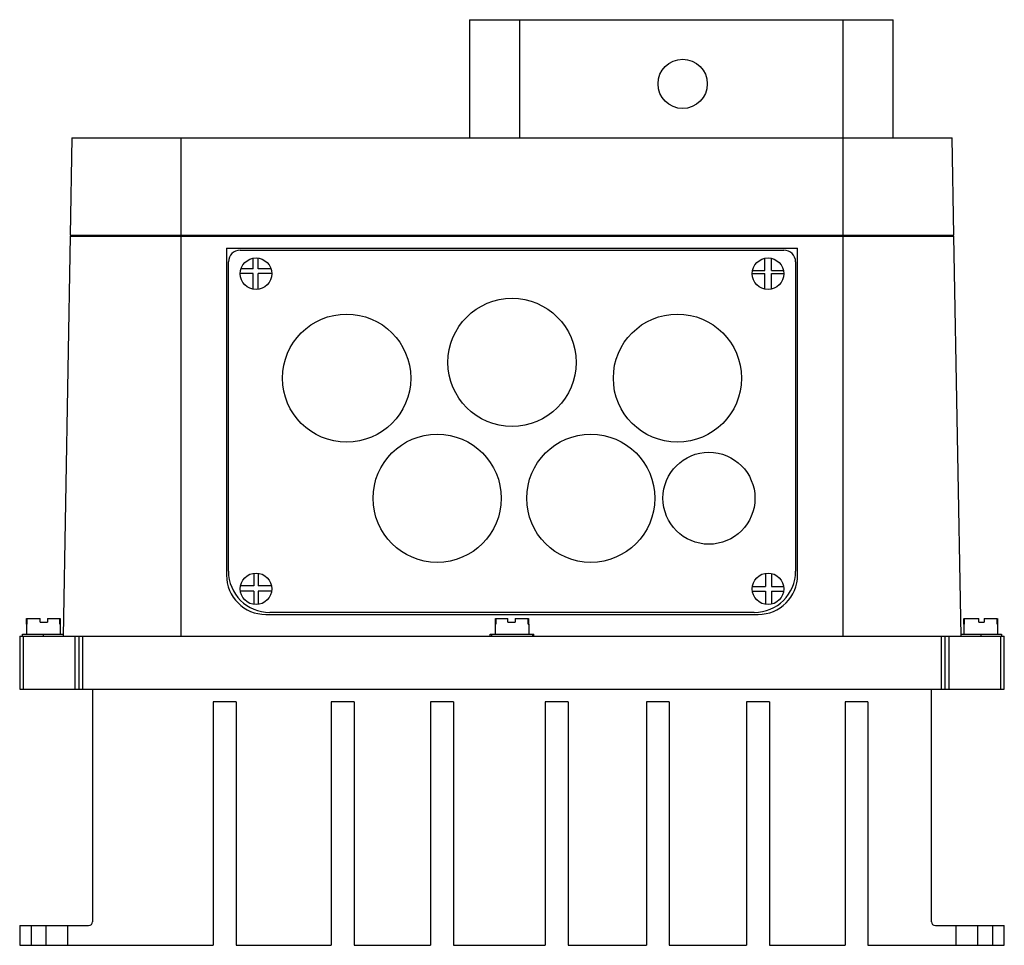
# Model space of a CAD drawing. Header units: millimetres. Extents: x 35 to 285, y 101 to 336.
import ezdxf

# ---------------------------------------------------------------- set-up
doc = ezdxf.new("R2010")
doc.units = ezdxf.units.MM
doc.header["$LTSCALE"] = 28.694125
doc.layers.get('0').update_dxf_attribs({"linetype": 'CONTINUOUS'})

msp = doc.modelspace()

# ---------------------------------------------------------------- linework, layer by layer
at = {"color": 7, "linetype": 'Continuous'}
for p, q in [((148.88, 336.25), (148.88, 306.25)), ((148.88, 336.25), (256.44, 336.25)), ((161.66, 306.25), (161.66, 336.25)), ((243.66, 336.25), (243.66, 306.25)), ((256.44, 306.25), (256.44, 336.25)), ((47.89, 306.25), (47.46, 281.55)), ((47.89, 306.25), (271.44, 306.25)), ((75.67, 179.75), (75.67, 306.25)), ((243.67, 306.25), (243.67, 179.75)), ((271.87, 281.55), (271.44, 306.25)), ((47.44, 281.25), (45.67, 179.75)), ((47.44, 281.25), (271.89, 281.25)), ((47.46, 281.55), (271.87, 281.55)), ((50.44, 281.55), (50.44, 281.25)), ((268.89, 281.25), (268.89, 281.55)), ((269.42, 281.25), (269.42, 281.55)), ((273.67, 179.75), (271.89, 281.25)), ((87.17, 278.25), (87.17, 195.25)), ((87.17, 278.25), (232.17, 278.25)), ((90.67, 277.75), (228.67, 277.75)), ((232.17, 195.25), (232.17, 278.25)), ((93.97, 272.98), (93.97, 275.69)), ((95.2, 272.98), (95.2, 275.71)), ((223.87, 272.55), (223.87, 275.67)), ((225.57, 272.55), (225.57, 275.65)), ((87.67, 196.25), (87.67, 274.75)), ((93.97, 272.98), (90.86, 272.98)), ((98.47, 272.98), (95.2, 272.98)), ((220.75, 272.55), (223.87, 272.55)), ((225.57, 272.55), (228.58, 272.55)), ((231.67, 274.75), (231.67, 196.25)), ((93.97, 271.77), (90.67, 271.77)), ((93.97, 267.81), (93.97, 271.77)), ((95.2, 267.79), (95.2, 271.77)), ((98.67, 271.77), (95.2, 271.77)), ((220.67, 271.77), (223.87, 271.77)), ((223.87, 267.83), (223.87, 271.77)), ((225.57, 271.77), (228.67, 271.77)), ((225.57, 267.85), (225.57, 271.77)), ((94.09, 195.71), (94.09, 192.48)), ((95.2, 195.71), (95.2, 192.48)), ((224.06, 195.7), (224.06, 192.35)), ((225.57, 195.65), (225.57, 192.35)), ((94.09, 191.14), (90.71, 191.14)), ((94.09, 192.48), (90.73, 192.48)), ((94.09, 191.14), (94.09, 187.79)), ((98.6, 192.48), (95.2, 192.48)), ((95.2, 191.14), (95.2, 187.79)), ((98.62, 191.14), (95.2, 191.14)), ((220.71, 192.35), (224.06, 192.35)), ((220.71, 191.14), (224.06, 191.14)), ((224.06, 191.14), (224.06, 187.8)), ((225.57, 192.35), (228.62, 192.35)), ((225.57, 191.14), (228.62, 191.14)), ((225.57, 191.14), (225.57, 187.85)), ((97.16, 185.25), (222.17, 185.25)), ((221.17, 185.75), (98.17, 185.75)), ((36.42, 182.75), (36.42, 180.25)), ((36.42, 182.75), (36.49, 182.75)), ((36.43, 182.75), (36.43, 184.25)), ((36.43, 184.25), (39.85, 184.25)), ((36.49, 184.25), (36.49, 182.75)), ((39.85, 183.25), (39.85, 184.25)), ((39.85, 183.25), (41.69, 183.25)), ((41.69, 184.25), (41.69, 183.25)), ((41.69, 184.25), (44.9, 184.25)), ((44.84, 182.75), (44.84, 184.25)), ((44.84, 182.75), (44.92, 182.75)), ((44.9, 184.25), (44.9, 182.75)), ((44.92, 182.75), (44.92, 180.25)), ((155.42, 182.75), (155.58, 182.75)), ((155.42, 182.75), (155.42, 180.25)), ((155.45, 184.25), (158.63, 184.25)), ((155.45, 182.75), (155.45, 184.25)), ((155.58, 184.25), (155.58, 182.75)), ((158.63, 183.25), (158.63, 184.25)), ((158.63, 183.25), (160.47, 183.25)), ((160.47, 184.25), (163.88, 184.25)), ((160.47, 184.25), (160.47, 183.25)), ((163.75, 182.75), (163.75, 184.25)), ((163.75, 182.75), (163.92, 182.75)), ((163.88, 184.25), (163.88, 182.75)), ((163.92, 182.75), (163.92, 180.25)), ((274.42, 182.75), (274.48, 182.75)), ((274.42, 182.75), (274.42, 180.25)), ((274.43, 182.75), (274.43, 184.25)), ((274.48, 184.25), (278.17, 184.25)), ((274.48, 184.25), (274.48, 182.75)), ((278.17, 183.25), (278.17, 184.25)), ((278.17, 183.25), (279.53, 183.25)), ((279.53, 184.25), (282.85, 184.25)), ((279.53, 184.25), (279.53, 183.25)), ((282.85, 182.75), (282.85, 184.25)), ((282.85, 182.75), (282.92, 182.75)), ((282.9, 184.25), (282.9, 182.75)), ((282.92, 182.75), (282.92, 180.25)), ((35.42, 179.75), (35.42, 180.25)), ((35.42, 180.25), (45.67, 180.25)), ((40.67, 179.75), (40.67, 180.25)), ((154.15, 180.25), (165.18, 180.25)), ((154.15, 179.75), (154.15, 180.25)), ((154.42, 180.25), (154.42, 179.75)), ((164.92, 179.75), (164.92, 180.25)), ((165.18, 179.75), (165.18, 180.25)), ((273.66, 180.25), (283.92, 180.25)), ((278.67, 180.25), (278.67, 179.75)), ((283.92, 180.25), (283.92, 179.75)), ((34.67, 179.75), (34.67, 166.25)), ((34.67, 179.75), (284.67, 179.75)), ((35.67, 166.25), (35.67, 179.75)), ((48.67, 179.75), (48.67, 166.25)), ((49.67, 179.75), (49.67, 166.25)), ((50.67, 166.25), (50.67, 179.75)), ((268.67, 179.75), (268.67, 166.25)), ((269.67, 166.25), (269.67, 179.75)), ((270.67, 166.25), (270.67, 179.75)), ((283.67, 179.75), (283.67, 166.25)), ((284.67, 166.25), (284.67, 179.75)), ((34.67, 166.25), (284.67, 166.25)), ((53.17, 166.25), (53.17, 107.25)), ((266.17, 107.25), (266.17, 166.25)), ((83.77, 163.09), (83.77, 101.25)), ((89.59, 163.09), (83.77, 163.09)), ((89.59, 163.09), (89.59, 101.25)), ((119.56, 163.09), (113.74, 163.09)), ((113.74, 163.09), (113.74, 101.25)), ((119.56, 163.09), (119.56, 101.25)), ((144.82, 163.09), (138.99, 163.09)), ((138.99, 163.09), (138.99, 101.25)), ((144.82, 163.09), (144.82, 101.25)), ((173.93, 163.09), (168.1, 163.09)), ((168.1, 163.09), (168.1, 101.25)), ((173.93, 163.09), (173.93, 101.25)), ((199.61, 163.09), (193.79, 163.09)), ((193.79, 163.09), (193.79, 101.25)), ((199.61, 163.09), (199.61, 101.25)), ((225.04, 163.09), (219.22, 163.09)), ((219.22, 163.09), (219.22, 101.25)), ((225.04, 163.09), (225.04, 101.25)), ((250.05, 163.09), (244.23, 163.09)), ((244.23, 163.09), (244.23, 101.25)), ((250.05, 163.09), (250.05, 101.25)), ((34.67, 106.25), (34.67, 101.25)), ((34.67, 106.25), (52.17, 106.25)), ((37.67, 101.25), (37.67, 106.25)), ((41.42, 101.25), (41.42, 106.25)), ((46.92, 101.25), (46.92, 106.25)), ((267.17, 106.25), (284.67, 106.25)), ((272.42, 101.25), (272.42, 106.25)), ((277.92, 101.25), (277.92, 106.25)), ((281.67, 106.25), (281.67, 101.25)), ((284.67, 101.25), (284.67, 106.25)), ((34.67, 101.25), (83.77, 101.25)), ((89.59, 101.25), (113.74, 101.25)), ((119.56, 101.25), (138.99, 101.25)), ((144.82, 101.25), (168.1, 101.25)), ((173.93, 101.25), (193.79, 101.25)), ((199.61, 101.25), (219.22, 101.25)), ((225.04, 101.25), (244.23, 101.25)), ((250.05, 101.25), (284.67, 101.25))]:
    msp.add_line(p, q, dxfattribs=at)
for centre, radius in [((203, 319.95), 6.25), ((94.67, 271.75), 4), ((224.67, 271.75), 4), ((159.67, 249.25), 16.27), ((117.67, 245.25), 16.27), ((201.67, 245.25), 16.27), ((140.67, 214.75), 16.27), ((179.67, 214.75), 16.27), ((209.67, 214.75), 11.68), ((94.67, 191.75), 4), ((224.67, 191.75), 4)]:
    msp.add_circle(centre, radius, dxfattribs=at)
for centre, radius, start, end in [((90.67, 274.75), 3, 90, 180), ((228.67, 274.75), 3, 0, 90), ((97.17, 195.25), 10, 179.9996, 269.9996), ((98.17, 196.25), 10.5, 180, 270), ((221.17, 196.25), 10.5, 270, 360), ((222.17, 195.25), 10, 270.0004, 360), ((52.17, 107.25), 1, 270, 360), ((267.17, 107.25), 1, 180, 270)]:
    msp.add_arc(centre, radius, start, end, dxfattribs=at)

doc.saveas('drawing.dxf')
